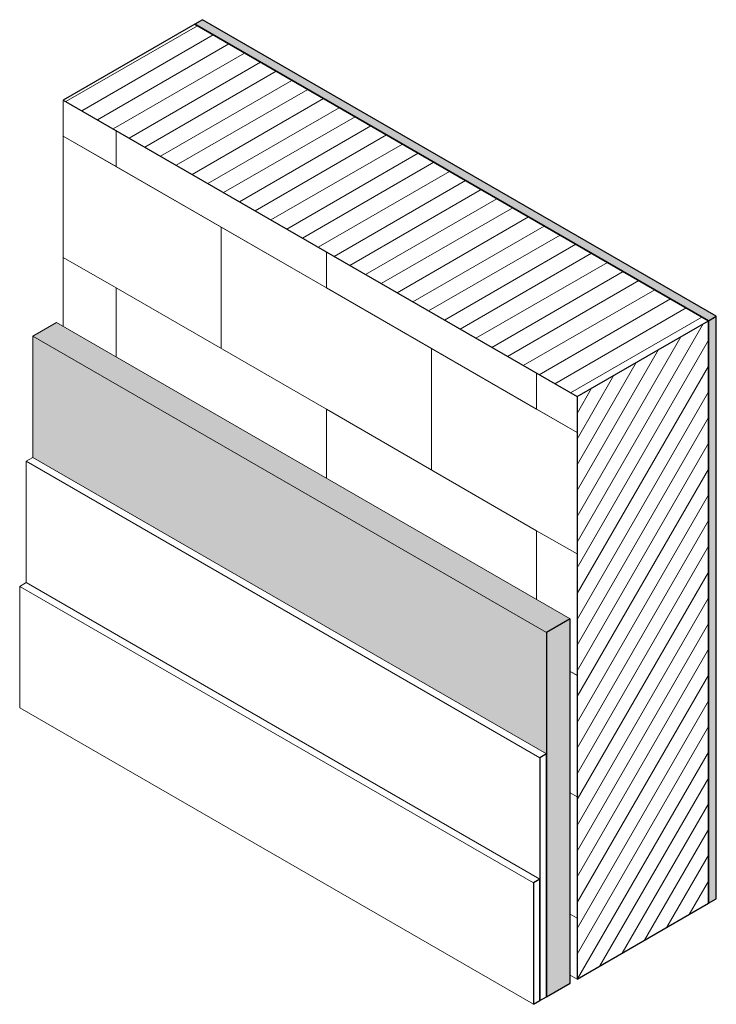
# Model space of a CAD drawing. Header units: millimetres. Extents: x -189 to 2880, y -746 to 1000.
# Tile 3 of 3: x 1943 to 2880, y -507 to 818. Entities that reach past the tile are written whole.
import ezdxf

# ---------------------------------------------------------------- set-up
doc = ezdxf.new("R2010")
doc.units = ezdxf.units.MM
doc.layers.add('A-PART', color=2, linetype='Continuous', lineweight=18)

msp = doc.modelspace()

# ---------------------------------------------------------------- hatches: boundary and pattern name
at = {"layer": 'A-PART'}
h = msp.add_hatch(dxfattribs=at)
h.set_pattern_fill('FP_3', color=256, style=0, pattern_type=2)
h.set_pattern_definition([(30, (2419.126, 138.62), (-21.2127, 12.2475), [])])
h.paths.add_polyline_path([(2692.208, 310.784), (2868.985, 412.847), (2178.003, 811.785), (2001.226, 709.723), (2651.196, 334.463)])
for points in [[(2868.985, 412.847), (2879.591, 418.97), (2188.609, 817.909), (2178.003, 811.785), (2692.208, 514.909)], [(2868.985, -370.912), (2879.591, -364.788), (2879.591, 418.97), (2868.985, 412.847), (2868.985, 310.784)], [(2651.196, -6.754), (2683.016, 11.617), (1992.034, 410.555), (1960.214, 392.184), (2642.357, -1.651)], [(2651.196, -170.054), (2651.196, -6.754), (1960.214, 392.184), (1960.214, 228.885), (2642.357, -164.951)], [(2651.196, -496.652), (2683.016, -478.281), (2683.016, 11.617), (2651.196, -6.754), (2651.196, -472.974)]]:
    msp.add_hatch(color=256, dxfattribs=at).paths.add_polyline_path(points)
h = msp.add_hatch(dxfattribs=at)
h.set_pattern_fill('FP_5', color=256, style=0, pattern_type=2)
h.set_pattern_definition([(150, (2637.62, -33.2), (-0.0004, -326.6), [326.6, -326.6]), (90, (2637.6, -33.2), (-565.7, 326.6), [163.3, -163.3]), (150, (2637.62, 130.1), (-0.0004, -326.6), [326.6, -326.6]), (90, (2354.8, 130.1), (-565.7, 326.6), [163.3, -163.3]), (150, (2920.46, -196.5), (-0.0004, -326.6), [326.6, -326.6]), (90, (2920.46, -196.5), (-565.68, 326.6), [163.3, -163.3]), (150, (2920.46, -33.2), (-0.0004, -326.6), [326.6, -326.6]), (90, (2779.04, 48.44), (-565.7, 326.6), [163.3, -163.3]), (150, (2779.04, 211.74), (-0.0004, -326.6), [326.6, -326.6]), (90, (2496.2, 211.74), (-565.7, 326.6), [163.3, -163.3]), (150, (2920.46, 130.1), (-0.0004, -326.6), [163.3, -489.9])])
h.paths.add_polyline_path([(2692.208, -472.974), (2692.208, 310.784), (2001.226, 709.723), (2001.226, 405.248), (2683.016, 11.617), (2683.016, -467.667)])
h = msp.add_hatch(dxfattribs=at)
h.set_pattern_fill('FP_4', color=256, style=0, pattern_type=2)
h.set_pattern_definition([(60, (2406.568, 174.49), (-15.00043, 8.6605), [])])
h.paths.add_polyline_path([(2692.208, -472.974), (2868.985, -370.912), (2868.985, 412.847), (2692.208, 310.784), (2692.208, -370.912)])

# ---------------------------------------------------------------- linework, layer by layer
at = {"layer": 'A-PART', "lineweight": 25}
for p, q in [((2178.003, 811.785), (2001.226, 709.723)), ((2188.609, 817.909), (2178.003, 811.785)), ((2178.003, 811.785), (2868.985, 412.847)), ((2868.985, 412.847), (2178.003, 811.785)), ((2879.591, 418.97), (2188.609, 817.909)), ((2001.226, 709.723), (2692.208, 310.784)), ((2692.208, 310.784), (2868.985, 412.847)), ((2868.985, 412.847), (2879.591, 418.97)), ((2868.985, 412.847), (2868.985, -370.912)), ((2868.985, -370.912), (2868.985, 412.847)), ((2879.591, -364.788), (2879.591, 418.97)), ((2692.208, 310.784), (2692.208, -472.974)), ((2683.016, 11.617), (2651.196, -6.754)), ((2683.016, -478.281), (2683.016, 11.617)), ((2651.196, -6.754), (2651.196, -496.652)), ((2651.196, -170.054), (2642.357, -175.157)), ((2651.196, -496.652), (2651.196, -170.054)), ((2642.357, -175.157), (2642.357, -501.755)), ((2642.357, -338.456), (2633.518, -343.559)), ((2633.518, -343.559), (2633.518, -506.858)), ((2642.357, -501.755), (2642.357, -338.456)), ((2692.208, -472.974), (2868.985, -370.912)), ((2868.985, -370.912), (2879.591, -364.788)), ((2651.196, -496.652), (2683.016, -478.281)), ((2633.518, -506.858), (2642.357, -501.755)), ((2642.357, -501.755), (2651.196, -496.652))]:
    msp.add_line(p, q, dxfattribs=at)
at = {"layer": 'A-PART'}
for p, q in [((2001.226, 709.723), (2001.226, 405.248)), ((1992.034, 410.555), (1960.214, 392.184)), ((1992.034, 410.555), (2683.016, 11.617)), ((2651.196, -6.754), (1960.214, 392.184)), ((1960.214, 392.184), (1960.214, 228.885)), ((1960.214, 228.885), (1951.375, 223.782)), ((1960.214, 228.885), (2651.196, -170.054)), ((2642.357, -175.157), (1951.375, 223.782)), ((1951.375, 223.782), (1951.375, 60.483)), ((1951.375, 60.483), (1942.536, 55.379)), ((1942.536, 55.379), (2633.518, -343.559)), ((1942.536, -107.92), (1942.536, 55.379)), ((1951.375, 60.483), (2642.357, -338.456)), ((2633.518, -506.858), (1942.536, -107.92)), ((2683.016, -467.667), (2692.208, -472.974))]:
    msp.add_line(p, q, dxfattribs=at)

doc.saveas('drawing.dxf')
